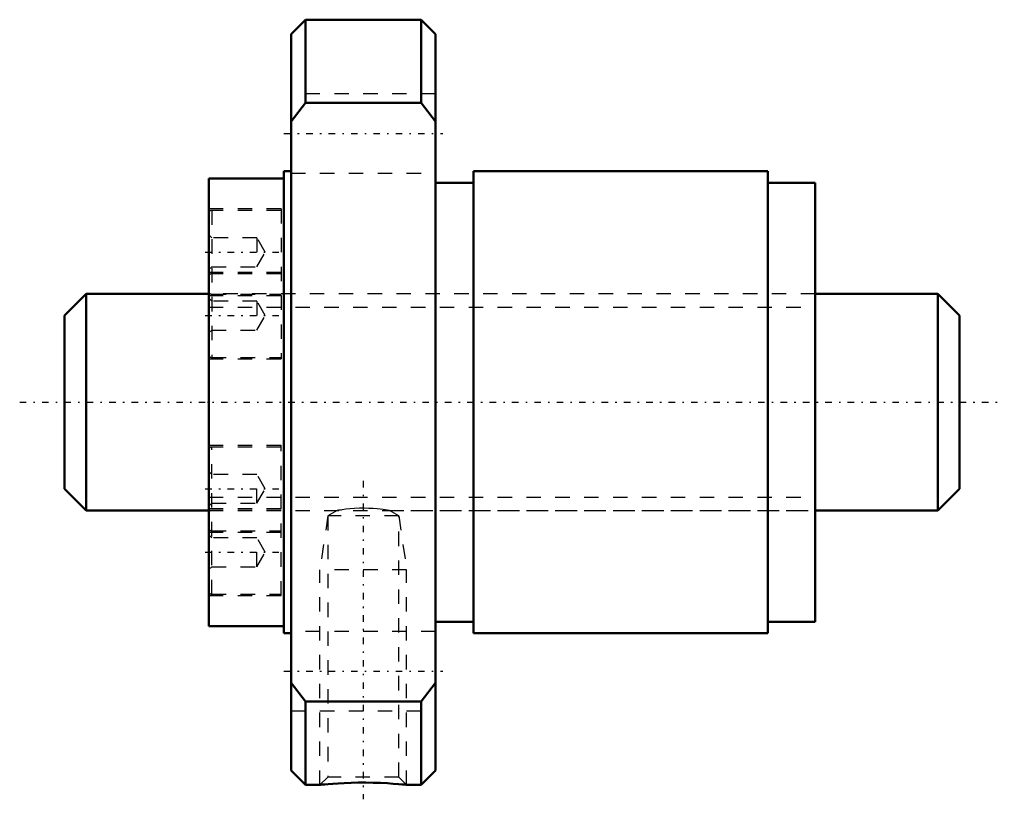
# Model space of a CAD drawing. Header units: millimetres. Extents: x -13.1 to 55.1, y -27.5 to 26.5.
import ezdxf

# ---------------------------------------------------------------- set-up
doc = ezdxf.new("R2010")
doc.units = ezdxf.units.MM
doc.linetypes.add('Center', pattern=[1.5, 0.45, -0.5, 0.05, -0.5])
doc.linetypes.add('Dashed', pattern=[2, 1, -1])
for name, color, linetype, lineweight in [('2d ConnectionPoints', 7, 'Continuous', 50), ('AM_0', 7, 'Continuous', 50), ('AM_5', 3, 'Continuous', 25), ('AM_7', 7, 'Center', 25), ('AM_9', 6, 'Dashed', 25)]:
    doc.layers.add(name, color=color, linetype=linetype, lineweight=lineweight)

# ---------------------------------------------------------------- blocks, each defined once
blk = doc.blocks.new('1_NRR0130WGF1540_1_5Nut_0_in_WGF1540_1_5G1_62LC3_N0_13_0_0_0')
at = {"layer": 'AM_0'}
for p, q in [((6.7, 26.5), (5.7, 25.5)), ((14.7, 26.5), (6.7, 26.5)), ((6.7, 26.5), (6.7, 20.736)), ((15.7, 25.5), (14.7, 26.5)), ((14.7, 26.5), (14.7, 20.736)), ((5.7, 25.5), (5.7, -25.5)), ((15.7, 25.5), (15.7, -25.5)), ((6.7, 20.736), (5.7, 19.442)), ((14.7, 20.736), (6.7, 20.736)), ((15.7, 19.442), (14.7, 20.736)), ((5.7, 16), (5.2, 16)), ((5.2, 16), (5.2, -16)), ((38.712, 16), (18.33, 16)), ((18.33, 16), (18.33, -16)), ((38.712, 16), (38.712, -16)), ((5.2, 15.5), (0, 15.5)), ((0, 15.5), (0, -15.5)), ((18.33, 15.2), (15.7, 15.2)), ((42, 15.2), (38.712, 15.2)), ((42, 15.2), (42, -15.2)), ((0, -15.5), (5.2, -15.5)), ((15.7, -15.2), (18.33, -15.2)), ((38.712, -15.2), (42, -15.2)), ((5.2, -16), (5.7, -16)), ((18.33, -16), (38.712, -16)), ((5.7, -19.442), (6.7, -20.736)), ((14.7, -20.736), (15.7, -19.442)), ((6.7, -20.736), (6.7, -26.5)), ((6.7, -20.736), (14.7, -20.736)), ((14.7, -20.736), (14.7, -26.5)), ((5.7, -25.5), (6.7, -26.5)), ((14.7, -26.5), (15.7, -25.5)), ((6.7, -26.5), (7.703, -26.5)), ((13.691, -26.5), (14.7, -26.5))]:
    blk.add_line(p, q, dxfattribs=at)
blk.add_lwpolyline([(7.7, -26.5), (7.736, -26.496), (7.844, -26.486), (8.026, -26.469), (8.273, -26.447), (8.585, -26.423), (8.956, -26.399), (9.381, -26.376), (9.849, -26.359), (10.353, -26.349), (10.869, -26.347), (11.394, -26.355), (11.89, -26.371), (12.366, -26.394), (12.772, -26.42), (13.129, -26.447), (13.391, -26.47), (13.582, -26.488), (13.679, -26.498), (13.7, -26.5)], dxfattribs=at)
at = {"layer": 'AM_5', "linetype": 'Dashed'}
for p, q in [((8.241, -7.875), (7.7, -11.6)), ((13.159, -7.875), (13.7, -11.6)), ((13.7, -11.6), (7.7, -11.6)), ((7.7, -26.5), (7.7, -11.6)), ((13.7, -26.5), (13.7, -11.6))]:
    blk.add_line(p, q, dxfattribs=at)
at = {"layer": 'AM_7'}
for p, q in [((5.2, 18.62), (16.2, 18.62)), ((-0.25, 10.392), (5.25, 10.392)), ((-0.25, 6), (5.25, 6)), ((10.7, -5.453), (10.7, -27.502)), ((-0.25, -6), (5.25, -6)), ((-0.25, -10.392), (5.25, -10.392)), ((5.2, -18.62), (16.2, -18.62))]:
    blk.add_line(p, q, dxfattribs=at)
at = {"layer": 'AM_9'}
for p, q in [((15.7, 21.37), (5.7, 21.37)), ((5.7, 15.87), (15.7, 15.87)), ((5, 13.392), (0, 13.392)), ((5, 13.292), (0.2, 13.292)), ((0.2, 13.292), (0.2, 3.1)), ((5, 13.392), (5, 3)), ((0.2, 11.392), (0, 11.592)), ((3.333, 11.392), (0.2, 11.392)), ((3.911, 10.392), (3.333, 11.392)), ((3.333, 11.392), (3.333, 9.392)), ((3.333, 9.392), (3.911, 10.392)), ((0, 9.192), (0.2, 9.392)), ((5, 9), (0, 9)), ((0.2, 9.392), (3.333, 9.392)), ((5, 8.9), (0.2, 8.9)), ((42, 7.5), (0, 7.5)), ((0, 7.392), (5, 7.392)), ((0.2, 7), (0, 7.2)), ((0.2, 7.492), (5, 7.492)), ((3.333, 7), (0.2, 7)), ((3.911, 6), (3.333, 7)), ((3.333, 7), (3.333, 5)), ((3.333, 5), (3.911, 6)), ((0, 4.8), (0.2, 5)), ((0.2, 5), (3.333, 5)), ((0, 3), (5, 3)), ((0.2, 3.1), (5, 3.1)), ((5, -3), (0, -3)), ((5, -3.1), (0.2, -3.1)), ((0.2, -13.292), (0.2, -3.1)), ((5, -13.392), (5, -3)), ((0.2, -5), (0, -4.8)), ((3.333, -5), (0.2, -5)), ((3.333, -7), (3.333, -5)), ((3.911, -6), (3.333, -5)), ((3.333, -7), (3.911, -6)), ((0, -7.2), (0.2, -7)), ((5, -7.392), (0, -7.392)), ((0, -7.5), (8.893, -7.5)), ((0.2, -7), (3.333, -7)), ((5, -7.492), (0.2, -7.492)), ((8.893, -7.499), (8.241, -7.875)), ((8.891, -7.5), (8.924, -7.494)), ((9.134, -7.461), (9.185, -7.454)), ((13.159, -7.875), (12.509, -7.5)), ((12.509, -7.5), (42, -7.5)), ((8.241, -7.875), (8.241, -25.959)), ((13.159, -7.875), (8.241, -7.875)), ((13.159, -25.959), (13.159, -7.875)), ((0, -9), (5, -9)), ((0.2, -9.392), (0, -9.192)), ((0.2, -8.9), (5, -8.9)), ((3.333, -9.392), (0.2, -9.392)), ((3.333, -11.392), (3.333, -9.392)), ((3.911, -10.392), (3.333, -9.392)), ((3.333, -11.392), (3.911, -10.392)), ((0, -11.592), (0.2, -11.392)), ((0.2, -11.392), (3.333, -11.392)), ((0, -13.392), (5, -13.392)), ((0.2, -13.292), (5, -13.292)), ((15.7, -15.87), (5.7, -15.87)), ((5.7, -21.37), (15.7, -21.37)), ((8.241, -25.959), (7.7, -26.5)), ((13.159, -25.959), (8.241, -25.959)), ((13.7, -26.5), (13.159, -25.959))]:
    blk.add_line(p, q, dxfattribs=at)
blk.add_lwpolyline([(12.509, -7.5), (12.488, -7.496), (12.345, -7.473), (12.075, -7.434), (11.658, -7.387), (11.386, -7.365), (11.091, -7.349), (10.765, -7.342), (10.428, -7.345), (10.097, -7.36), (9.774, -7.384), (9.494, -7.413), (9.245, -7.445), (9.101, -7.466), (8.988, -7.484), (8.918, -7.495), (8.891, -7.5), (8.891, -7.5)], dxfattribs=at)
for centre, start, end in [((0.2, 13.092), 90, 180), ((0.2, 8.7), 90, 180), ((0.2, 7.692), 180, 270), ((0.2, 3.3), 180, 270), ((0.2, -3.3), 90, 180), ((0.2, -7.692), 90, 180), ((0.2, -8.7), 180, 270), ((0.2, -13.092), 180, 270)]:
    blk.add_arc(centre, 0.2, start, end, dxfattribs=at)
blk = doc.blocks.new('2_N0130WGF1540_1_50Shaft_0_in_WGF1540_1_5G1_62LC3_N0_13_0_0_0')
at = {"layer": 'AM_0'}
for p, q in [((-8.5, 7.5), (-10, 6)), ((0, 7.5), (-8.5, 7.5)), ((-8.5, 7.5), (-8.5, -7.5)), ((50.5, 7.5), (42, 7.5)), ((52, 6), (50.5, 7.5)), ((50.5, 7.5), (50.5, -7.5)), ((-10, 6), (-10, -6)), ((52, 6), (52, -6)), ((-10, -6), (-8.5, -7.5)), ((50.5, -7.5), (52, -6)), ((-8.5, -7.5), (0, -7.5)), ((42, -7.5), (50.5, -7.5))]:
    blk.add_line(p, q, dxfattribs=at)
at = {"layer": 'AM_5', "linetype": 'Dashed'}
for p, q in [((0, 6.58), (42, 6.58)), ((0, -6.58), (42, -6.58))]:
    blk.add_line(p, q, dxfattribs=at)
at = {"layer": 'AM_7'}
blk.add_line((-13.1, 0), (55.1, 0), dxfattribs=at)
at = {"layer": 'AM_9'}
for p, q in [((42, 7.5), (0, 7.5)), ((0, -7.5), (42, -7.5))]:
    blk.add_line(p, q, dxfattribs=at)

msp = doc.modelspace()

# ---------------------------------------------------------------- linework, layer by layer
at = {"layer": '2d ConnectionPoints'}
msp.add_point((0, 0), dxfattribs=at)

# ---------------------------------------------------------------- block references
for name in ['1_NRR0130WGF1540_1_5Nut_0_in_WGF1540_1_5G1_62LC3_N0_13_0_0_0', '2_N0130WGF1540_1_50Shaft_0_in_WGF1540_1_5G1_62LC3_N0_13_0_0_0']:
    msp.add_blockref(name, (0, 0))

doc.saveas('drawing.dxf')
